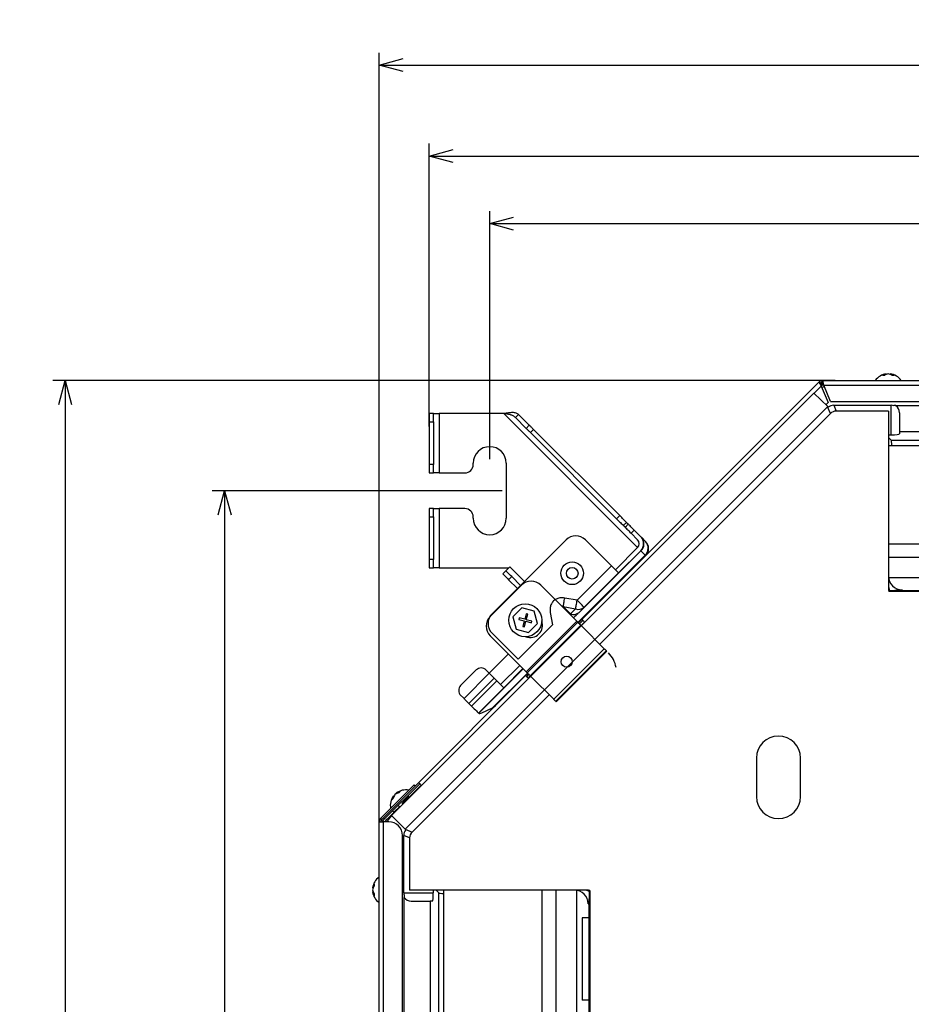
# Model space of a CAD drawing. Header units: millimetres. Extents: x 25 to 1935, y 715 to 2336.
# Tile 102 of 252: x 586 to 694, y 2019 to 2138. Entities that reach past the tile are written whole.
import ezdxf

# ---------------------------------------------------------------- set-up
doc = ezdxf.new("R2010")
doc.units = ezdxf.units.MM
doc.header["$LTSCALE"] = 2
doc.layers.get('0').update_dxf_attribs({"color": 2})
doc.styles.add('FS2312', font='simsun.ttf', dxfattribs={"width": 0.8})
doc.dimstyles.new('副本 STANDARD', dxfattribs={"dimtxt": 3.5, "dimasz": 3, "dimexe": 1.5, "dimexo": 0.5, "dimgap": 1.5, "dimtad": 1, "dimdec": 1, "dimlfac": 3, "dimdsep": 46, "dimtxsty": 'FS2312', "dimblk1": 'OPEN', "dimblk2": 'OPEN', "dimsah": 1, "dimcen": 0, "dimclrd": 4, "dimclre": 4, "dimclrt": 4, "dimadec": 0, "dimazin": 0, "dimtfac": 1, "dimtdec": 1, "dimtmove": 1, "dimatfit": 3, "dimldrblk": 'OPEN', "dimfxl": 1, "dimtolj": 1, "dimtzin": 0, "dimarcsym": 1})

# ---------------------------------------------------------------- blocks, each defined once
blk = doc.blocks.new('_OPEN')
at = {"color": 0}
for p, q in [((0, 0), (-1, 0)), ((-0.966, 0.259), (0, 0)), ((0, 0), (-0.966, -0.259))]:
    blk.add_line(p, q, dxfattribs=at)
blk = doc.blocks.new('*D111')
at = {"color": 4, "lineweight": -2, "transparency": 16777216}
for p, q in [((629.21, 2021.65), (629.21, 2133.75)), ((909.28, 2021.65), (909.28, 2133.75)), ((632.21, 2132.25), (906.28, 2132.25))]:
    blk.add_line(p, q, dxfattribs=at)
at = {"layer": 'Defpoints', "color": 0, "transparency": 16777216}
for p in [(909.28, 2132.25), (629.21, 2021.15), (909.28, 2021.15)]:
    blk.add_point(p, dxfattribs=at)
at = {"color": 4, "lineweight": -2, "transparency": 16777216, "xscale": 3, "yscale": 3, "zscale": 3, "rotation": 180}
blk.add_blockref('_OPEN', (629.21, 2132.25), dxfattribs=at)
at = {"color": 4, "lineweight": -2, "transparency": 16777216, "xscale": 3, "yscale": 3, "zscale": 3}
blk.add_blockref('_OPEN', (909.28, 2132.25), dxfattribs=at)
at = {"color": 4, "transparency": 16777216, "insert": (769.24, 2135.5), "char_height": 3.5, "attachment_point": 5, "style": 'FS2312'}
blk.add_mtext('\\A1;840', dxfattribs=at)
blk = doc.blocks.new('*D112')
at = {"color": 4, "lineweight": -2, "transparency": 16777216}
for p, q in [((684.46, 2094.04), (589.68, 2094.04)), ((591.18, 2091.04), (591.18, 1817.01)), ((684.46, 1814.01), (589.68, 1814.01))]:
    blk.add_line(p, q, dxfattribs=at)
at = {"layer": 'Defpoints', "color": 0, "transparency": 16777216}
for p in [(684.96, 2094.04), (591.18, 1814.01), (684.96, 1814.01)]:
    blk.add_point(p, dxfattribs=at)
at = {"color": 4, "lineweight": -2, "transparency": 16777216, "xscale": 3, "yscale": 3, "zscale": 3}
for p, rotation in [((591.18, 2094.04), 90), ((591.18, 1814.01), 270)]:
    blk.add_blockref('_OPEN', p, dxfattribs=dict(at, rotation=rotation))
at = {"color": 4, "transparency": 16777216, "insert": (587.93, 1954.03), "char_height": 3.5, "attachment_point": 5, "rotation": 90, "style": 'FS2312'}
blk.add_mtext('\\A1;840', dxfattribs=at)
blk = doc.blocks.new('*D114')
at = {"color": 4, "lineweight": -2, "transparency": 16777216}
for p, q in [((644.11, 2080.71), (609, 2080.71)), ((610.5, 2077.71), (610.5, 1830.34)), ((644.05, 1827.34), (609, 1827.34))]:
    blk.add_line(p, q, dxfattribs=at)
at = {"layer": 'Defpoints', "color": 0, "transparency": 16777216}
for p in [(644.61, 2080.71), (610.5, 1827.34), (644.55, 1827.34)]:
    blk.add_point(p, dxfattribs=at)
at = {"color": 4, "lineweight": -2, "transparency": 16777216, "xscale": 3, "yscale": 3, "zscale": 3}
for p, rotation in [((610.5, 2080.71), 90), ((610.5, 1827.34), 270)]:
    blk.add_blockref('_OPEN', p, dxfattribs=dict(at, rotation=rotation))
at = {"color": 4, "transparency": 16777216, "insert": (607.25, 1954.03), "char_height": 3.5, "attachment_point": 5, "rotation": 90, "style": 'FS2312'}
blk.add_mtext('\\A1;760', dxfattribs=at)
blk = doc.blocks.new('*D115')
at = {"color": 4, "lineweight": -2, "transparency": 16777216}
for p, q in [((642.61, 2084.54), (642.61, 2114.55)), ((895.94, 2084.51), (895.94, 2114.55)), ((645.61, 2113.05), (892.94, 2113.05))]:
    blk.add_line(p, q, dxfattribs=at)
at = {"layer": 'Defpoints', "color": 0, "transparency": 16777216}
for p in [(895.94, 2113.05), (642.61, 2084.04), (895.94, 2084.01)]:
    blk.add_point(p, dxfattribs=at)
at = {"color": 4, "lineweight": -2, "transparency": 16777216, "xscale": 3, "yscale": 3, "zscale": 3, "rotation": 180}
blk.add_blockref('_OPEN', (642.61, 2113.05), dxfattribs=at)
at = {"color": 4, "lineweight": -2, "transparency": 16777216, "xscale": 3, "yscale": 3, "zscale": 3}
blk.add_blockref('_OPEN', (895.94, 2113.05), dxfattribs=at)
at = {"color": 4, "transparency": 16777216, "insert": (769.28, 2116.3), "char_height": 3.5, "attachment_point": 5, "style": 'FS2312'}
blk.add_mtext('\\A1;760', dxfattribs=at)
blk = doc.blocks.new('*D116')
at = {"color": 4, "lineweight": -2, "transparency": 16777216}
for p, q in [((635.28, 2088.48), (635.28, 2122.74)), ((903.28, 2088.48), (903.28, 2122.74)), ((638.28, 2121.24), (900.28, 2121.24))]:
    blk.add_line(p, q, dxfattribs=at)
at = {"layer": 'Defpoints', "color": 0, "transparency": 16777216}
for p in [(903.28, 2121.24), (635.28, 2087.98), (903.28, 2087.98)]:
    blk.add_point(p, dxfattribs=at)
at = {"color": 4, "lineweight": -2, "transparency": 16777216, "xscale": 3, "yscale": 3, "zscale": 3, "rotation": 180}
blk.add_blockref('_OPEN', (635.28, 2121.24), dxfattribs=at)
at = {"color": 4, "lineweight": -2, "transparency": 16777216, "xscale": 3, "yscale": 3, "zscale": 3}
blk.add_blockref('_OPEN', (903.28, 2121.24), dxfattribs=at)
at = {"color": 4, "transparency": 16777216, "insert": (769.28, 2124.49), "char_height": 3.5, "attachment_point": 5, "style": 'FS2312'}
blk.add_mtext('\\A1;804', dxfattribs=at)

msp = doc.modelspace()

# ---------------------------------------------------------------- linework, layer by layer
at = {"color": 2, "linetype": 'Continuous', "lineweight": 30}
for p, q in [((690.642, 2094.863), (690.642, 2094.802)), ((691.114, 2094.863), (691.114, 2094.802)), ((653.762, 2065.132), (682.518, 2093.888)), ((682.659, 2093.746), (682.518, 2093.888)), ((682.853, 2093.466), (682.637, 2093.682)), ((682.864, 2093.471), (682.875, 2093.475)), ((682.875, 2093.475), (682.875, 2093.781)), ((682.895, 2094.044), (855.661, 2094.044)), ((682.895, 2093.844), (682.895, 2094.044)), ((683.904, 2091.511), (683.075, 2093.511)), ((683.075, 2093.511), (855.481, 2093.511)), ((681.872, 2092.534), (630.721, 2041.384)), ((681.872, 2092.535), (681.872, 2092.534)), ((681.872, 2092.535), (683.552, 2090.914)), ((681.896, 2092.512), (682.767, 2093.383)), ((682.767, 2093.383), (683.596, 2091.383)), ((683.335, 2091.123), (683.596, 2091.383)), ((683.904, 2091.511), (854.652, 2091.511)), ((632.367, 2039.73), (683.526, 2090.889)), ((635.812, 2090.044), (635.278, 2090.044)), ((635.278, 2090.044), (635.278, 2089.044)), ((635.812, 2089.044), (635.812, 2090.044)), ((635.812, 2090.044), (636.478, 2090.044)), ((636.478, 2090.044), (636.478, 2082.877)), ((644.309, 2090.044), (636.478, 2090.044)), ((660.525, 2073.828), (644.309, 2090.044)), ((646.106, 2089.944), (645.728, 2089.567)), ((647.407, 2088.643), (646.106, 2089.944)), ((683.871, 2090.055), (655.943, 2062.127)), ((683.871, 2090.055), (683.526, 2090.889)), ((684.271, 2091.06), (691.245, 2091.06)), ((684.271, 2091.06), (684.567, 2090.344)), ((690.911, 2090.344), (684.567, 2090.344)), ((690.911, 2090.344), (690.911, 2068.847)), ((691.245, 2087.478), (691.245, 2091.06)), ((691.794, 2091.011), (691.552, 2091.011)), ((691.794, 2091.011), (854.261, 2091.011)), ((692.245, 2090.162), (692.245, 2087.844)), ((635.278, 2089.044), (635.812, 2089.044)), ((635.278, 2089.044), (635.278, 2083.877)), ((635.812, 2089.044), (635.812, 2083.877)), ((647.03, 2088.266), (645.728, 2089.567)), ((647.407, 2088.643), (647.03, 2088.266)), ((647.53, 2087.766), (647.907, 2088.143)), ((657.973, 2077.323), (647.53, 2087.766)), ((658.35, 2077.7), (647.907, 2088.143)), ((855.099, 2087.844), (692.245, 2087.844)), ((692.245, 2087.844), (692.245, 2087.589)), ((690.911, 2087.478), (691.245, 2087.478)), ((690.911, 2087.147), (691.244, 2086.815)), ((691.244, 2086.815), (843.939, 2086.815)), ((690.911, 2086.19), (720.911, 2086.19)), ((640.612, 2083.877), (640.612, 2084.044)), ((644.612, 2084.044), (644.612, 2077.377)), ((635.812, 2083.877), (635.278, 2083.877)), ((635.278, 2083.877), (635.278, 2082.877)), ((635.278, 2082.877), (635.812, 2082.877)), ((635.812, 2082.877), (635.812, 2083.877)), ((636.478, 2082.877), (635.812, 2082.877)), ((636.478, 2082.877), (639.612, 2082.877)), ((635.812, 2078.544), (635.278, 2078.544)), ((635.278, 2078.544), (635.278, 2077.544)), ((635.812, 2077.544), (635.812, 2078.544)), ((635.812, 2078.544), (636.478, 2078.544)), ((636.478, 2078.544), (636.478, 2071.377)), ((639.612, 2078.544), (636.478, 2078.544)), ((635.278, 2077.544), (635.812, 2077.544)), ((635.278, 2077.544), (635.278, 2072.377)), ((635.812, 2077.544), (635.812, 2072.377)), ((640.612, 2077.377), (640.612, 2077.544)), ((658.35, 2077.7), (657.973, 2077.323)), ((658.789, 2076.506), (659.166, 2076.883)), ((659.394, 2076.656), (659.017, 2076.279)), ((659.724, 2075.572), (660.101, 2075.949)), ((660.525, 2074.771), (659.724, 2075.572)), ((660.101, 2075.949), (660.902, 2075.148)), ((642.895, 2065.814), (651.851, 2074.771)), ((654.208, 2074.771), (657.367, 2071.612)), ((661.491, 2074.558), (660.979, 2075.071)), ((653.494, 2065.988), (660.93, 2073.423)), ((657.838, 2071.141), (660.525, 2073.828)), ((658.215, 2070.764), (660.902, 2073.451)), ((660.93, 2073.423), (661.442, 2072.911)), ((690.911, 2074.297), (712.095, 2074.297)), ((635.812, 2072.377), (635.278, 2072.377)), ((635.278, 2072.377), (635.278, 2071.377)), ((635.812, 2071.377), (635.812, 2072.377)), ((653.301, 2064.769), (661.442, 2072.911)), ((712.578, 2072.631), (690.911, 2072.631)), ((635.278, 2071.377), (635.812, 2071.377)), ((636.478, 2071.377), (635.812, 2071.377)), ((636.478, 2071.377), (644.922, 2071.377)), ((644.568, 2071.023), (644.191, 2070.646)), ((645.039, 2071.494), (645.157, 2071.377)), ((645.157, 2071.377), (646.807, 2069.727)), ((653.2, 2067.446), (657.367, 2071.612)), ((644.898, 2069.939), (645.275, 2070.316)), ((644.898, 2069.939), (645.959, 2068.878)), ((645.275, 2070.316), (646.336, 2069.255)), ((654.049, 2066.597), (658.215, 2070.764)), ((719.098, 2070.151), (690.929, 2070.151)), ((642.673, 2065.498), (646.444, 2069.269)), ((648.801, 2069.269), (653.161, 2064.909)), ((847.544, 2068.512), (690.945, 2068.512)), ((692.578, 2068.711), (692.578, 2068.631)), ((692.578, 2068.631), (717.578, 2068.631)), ((653.2, 2067.446), (651.702, 2067.719)), ((646.517, 2066.513), (645.428, 2065.425)), ((648.004, 2066.115), (646.517, 2066.513)), ((648.402, 2064.628), (648.004, 2066.115)), ((651.272, 2066.798), (651.515, 2066.693)), ((651.515, 2066.693), (653.013, 2066.42)), ((651.515, 2066.693), (652.401, 2065.807)), ((653.013, 2066.42), (652.401, 2065.807)), ((653.436, 2065.985), (654.049, 2066.597)), ((645.428, 2065.425), (645.827, 2063.938)), ((646.168, 2065.33), (646.117, 2065.137)), ((646.117, 2065.137), (646.793, 2064.956)), ((646.845, 2065.149), (646.168, 2065.33)), ((646.793, 2064.956), (646.612, 2064.28)), ((646.805, 2064.228), (646.986, 2064.904)), ((647.026, 2065.825), (646.845, 2065.149)), ((646.986, 2064.904), (647.662, 2064.723)), ((647.219, 2065.773), (647.026, 2065.825)), ((653.161, 2064.909), (647.033, 2058.78)), ((647.038, 2065.097), (647.219, 2065.773)), ((647.714, 2064.916), (647.038, 2065.097)), ((647.662, 2064.723), (647.714, 2064.916)), ((649.946, 2065.963), (650.219, 2064.465)), ((653.35, 2064.72), (653.762, 2065.132)), ((653.491, 2064.579), (653.903, 2064.991)), ((645.827, 2063.938), (647.314, 2063.539)), ((646.053, 2060.299), (650.219, 2064.465)), ((646.612, 2064.28), (646.805, 2064.228)), ((653.279, 2064.791), (647.151, 2058.662)), ((647.314, 2063.539), (648.402, 2064.628)), ((647.505, 2058.309), (653.633, 2064.437)), ((653.633, 2064.437), (653.774, 2064.296)), ((654.089, 2064.805), (653.677, 2064.393)), ((656.485, 2061.585), (653.774, 2064.296)), ((647.033, 2058.78), (642.673, 2063.141)), ((646.053, 2060.299), (642.895, 2063.457)), ((650.357, 2055.457), (656.485, 2061.585)), ((650.601, 2055.212), (656.73, 2061.34)), ((650.647, 2055.167), (656.775, 2061.295)), ((656.775, 2061.295), (656.73, 2061.34)), ((656.79, 2061.28), (656.775, 2061.295)), ((644.865, 2060.949), (642.541, 2058.625)), ((639.208, 2057.244), (640.858, 2058.894)), ((641.273, 2053.767), (646.66, 2059.153)), ((642.065, 2059.101), (642.561, 2058.605)), ((643.932, 2057.234), (646.255, 2059.558)), ((644.309, 2056.857), (646.632, 2059.181)), ((634.009, 2045.379), (646.95, 2058.32)), ((639.496, 2055.541), (642.561, 2058.605)), ((640.096, 2054.941), (643.161, 2058.005)), ((640.396, 2054.642), (643.46, 2057.706)), ((642.966, 2054.435), (647.172, 2058.641)), ((643.46, 2057.706), (643.161, 2058.005)), ((646.95, 2058.32), (647.222, 2058.592)), ((647.059, 2058.213), (646.95, 2058.32)), ((647.092, 2058.179), (647.363, 2058.45)), ((647.528, 2058.285), (647.259, 2058.016)), ((647.505, 2058.309), (647.646, 2058.167)), ((647.646, 2058.167), (650.357, 2055.457)), ((641.245, 2053.793), (644.309, 2056.857)), ((649.814, 2055.999), (633.2, 2039.384)), ((639.496, 2055.541), (639.001, 2056.037)), ((640.096, 2054.941), (640.396, 2054.642)), ((641.644, 2053.808), (642.966, 2054.435)), ((650.601, 2055.212), (650.647, 2055.167)), ((650.647, 2055.167), (650.662, 2055.152)), ((641.245, 2053.793), (641.26, 2053.778)), ((641.273, 2053.767), (641.26, 2053.778)), ((674.911, 2048.344), (674.911, 2043.677)), ((680.245, 2043.677), (680.245, 2048.344)), ((629.368, 2041.007), (633.478, 2045.117)), ((629.509, 2040.865), (633.619, 2044.975)), ((634.15, 2045.237), (629.884, 2040.971)), ((634.315, 2045.072), (632.83, 2043.587)), ((633.478, 2045.117), (633.619, 2044.975)), ((634.009, 2045.379), (633.612, 2044.982)), ((630.964, 2043.761), (631.007, 2043.718)), ((631.298, 2044.094), (631.34, 2044.052)), ((632.877, 2043.54), (632.759, 2043.658)), ((631.708, 2042.465), (631.015, 2041.772)), ((631.532, 2042.619), (631.758, 2042.421)), ((629.368, 2041.007), (629.509, 2040.865)), ((629.884, 2040.971), (629.749, 2041.105)), ((632.363, 2039.726), (630.721, 2041.384)), ((630.85, 2041.937), (631.015, 2041.772)), ((629.211, 1867.627), (629.211, 2040.63)), ((629.211, 2040.63), (629.745, 2040.63)), ((629.813, 2040.63), (629.68, 2040.763)), ((629.745, 1867.808), (629.745, 2040.63)), ((630.378, 2040.63), (629.745, 2040.63)), ((632.045, 1868.76), (632.045, 2038.963)), ((632.196, 2032.011), (632.196, 2038.985)), ((632.911, 2038.688), (632.196, 2038.985)), ((632.367, 2039.73), (633.2, 2039.384)), ((632.911, 2038.688), (632.911, 2032.344)), ((628.426, 2032.613), (628.486, 2032.613)), ((628.426, 2032.142), (628.486, 2032.142)), ((632.196, 2032.011), (635.778, 2032.011)), ((632.236, 2031.73), (632.236, 2031.474)), ((632.236, 1886.547), (632.236, 2031.474)), ((654.409, 2032.344), (632.911, 2032.344)), ((635.778, 2032.344), (635.778, 2032.011)), ((636.441, 2032.012), (636.108, 2032.344)), ((636.441, 1895.677), (636.441, 2032.012)), ((637.066, 1990.677), (637.066, 2032.344)), ((648.958, 1999.494), (648.958, 2032.344)), ((650.625, 2032.344), (650.625, 1999.011)), ((653.105, 2032.326), (653.105, 1992.491)), ((654.743, 2032.31), (654.743, 1885.711)), ((633.094, 2031.011), (635.411, 2031.011)), ((635.411, 2031.011), (635.411, 1887.011)), ((635.666, 2031.011), (635.411, 2031.011)), ((654.545, 2030.677), (654.625, 2030.677)), ((654.625, 2030.677), (654.625, 1994.011)), ((653.805, 2029.011), (653.805, 2019.011)), ((654.625, 2029.011), (653.805, 2029.011)), ((654.625, 2019.011), (653.805, 2019.011))]:
    msp.add_line(p, q, dxfattribs=at)
at = {"color": 2, "linetype": 'Continuous', "lineweight": 30, "flags": 128}
for points in [[(682.864, 2093.471), (682.85, 2093.504), (682.831, 2093.55), (682.809, 2093.605), (682.782, 2093.668), (682.754, 2093.737)], [(683.639, 2090.83), (683.595, 2090.872), (683.552, 2090.914)], [(647.03, 2088.266), (647.081, 2088.214), (647.137, 2088.159), (647.196, 2088.099), (647.259, 2088.036), (647.325, 2087.971), (647.392, 2087.904), (647.46, 2087.835), (647.53, 2087.766)], [(647.907, 2088.143), (647.838, 2088.212), (647.769, 2088.281), (647.702, 2088.348), (647.636, 2088.414), (647.574, 2088.476), (647.514, 2088.536), (647.458, 2088.592), (647.407, 2088.643)], [(657.973, 2077.323), (658.096, 2077.2), (658.217, 2077.079), (658.334, 2076.962), (658.444, 2076.851), (658.547, 2076.749), (658.639, 2076.656), (658.721, 2076.575), (658.789, 2076.506)], [(659.166, 2076.883), (659.098, 2076.952), (659.017, 2077.033), (658.924, 2077.126), (658.821, 2077.229), (658.711, 2077.339), (658.594, 2077.456), (658.473, 2077.577), (658.35, 2077.7)], [(659.394, 2076.656), (659.346, 2076.704), (659.166, 2076.883)], [(659.017, 2076.279), (658.969, 2076.327), (658.789, 2076.506)], [(659.017, 2076.279), (659.03, 2076.266), (659.07, 2076.225), (659.136, 2076.16), (659.224, 2076.072), (659.331, 2075.965), (659.453, 2075.843), (659.586, 2075.71), (659.724, 2075.572)], [(660.101, 2075.949), (659.963, 2076.087), (659.83, 2076.22), (659.708, 2076.342), (659.601, 2076.449), (659.513, 2076.537), (659.448, 2076.602), (659.407, 2076.643), (659.394, 2076.656)], [(660.902, 2073.451), (660.903, 2073.45), (660.904, 2073.449), (660.906, 2073.447), (660.909, 2073.444), (660.913, 2073.44), (660.918, 2073.435), (660.923, 2073.43), (660.93, 2073.423)], [(661.442, 2072.911), (661.454, 2072.899), (661.464, 2072.889), (661.472, 2072.881), (661.479, 2072.874), (661.484, 2072.868), (661.488, 2072.865), (661.491, 2072.862), (661.491, 2072.861)], [(644.568, 2071.023), (644.577, 2071.032), (644.604, 2071.059), (644.647, 2071.102), (644.706, 2071.161), (644.778, 2071.232), (644.859, 2071.314), (644.947, 2071.402), (645.039, 2071.494)], [(645.275, 2070.316), (645.137, 2070.454), (645.005, 2070.586), (644.882, 2070.709), (644.775, 2070.816), (644.687, 2070.904), (644.622, 2070.969), (644.582, 2071.009), (644.568, 2071.023)], [(658.215, 2070.764), (658.199, 2070.78), (658.151, 2070.828), (658.072, 2070.907), (657.967, 2071.012), (657.838, 2071.141), (657.691, 2071.288), (657.532, 2071.447), (657.367, 2071.612)], [(644.191, 2070.646), (644.204, 2070.632), (644.245, 2070.592), (644.31, 2070.527), (644.398, 2070.439), (644.505, 2070.332), (644.627, 2070.209), (644.76, 2070.077), (644.898, 2069.939)], [(651.515, 2066.693), (651.531, 2066.778), (651.549, 2066.88), (651.571, 2066.996), (651.594, 2067.125), (651.619, 2067.264), (651.646, 2067.411), (651.674, 2067.564), (651.702, 2067.719)], [(653.013, 2066.42), (653.029, 2066.505), (653.047, 2066.607), (653.069, 2066.723), (653.092, 2066.852), (653.118, 2066.991), (653.144, 2067.138), (653.172, 2067.291), (653.2, 2067.446)], [(654.049, 2066.597), (654.033, 2066.614), (653.984, 2066.662), (653.906, 2066.74), (653.8, 2066.846), (653.672, 2066.974), (653.525, 2067.121), (653.366, 2067.28), (653.2, 2067.446)], [(653.279, 2064.791), (653.277, 2064.793), (653.27, 2064.8), (653.259, 2064.811), (653.245, 2064.825), (653.227, 2064.843), (653.206, 2064.863), (653.184, 2064.886), (653.161, 2064.909)], [(654.116, 2064.778), (654.066, 2064.828), (653.995, 2064.899), (653.93, 2064.964), (653.873, 2065.022), (653.826, 2065.068), (653.791, 2065.103), (653.769, 2065.125), (653.762, 2065.132)], [(653.279, 2064.791), (653.286, 2064.784), (653.306, 2064.764), (653.339, 2064.731), (653.383, 2064.687), (653.436, 2064.634), (653.497, 2064.572), (653.564, 2064.506), (653.633, 2064.437)], [(656.485, 2061.585), (656.522, 2061.548), (656.558, 2061.512), (656.593, 2061.477), (656.626, 2061.444), (656.657, 2061.413), (656.685, 2061.385), (656.709, 2061.361), (656.73, 2061.34)], [(642.561, 2058.605), (642.622, 2058.544), (642.689, 2058.477), (642.761, 2058.405), (642.836, 2058.33), (642.914, 2058.252), (642.995, 2058.171), (643.077, 2058.089), (643.161, 2058.005)], [(644.309, 2056.857), (644.292, 2056.874), (644.244, 2056.922), (644.166, 2057), (644.06, 2057.106), (643.932, 2057.234), (643.785, 2057.381), (643.626, 2057.54), (643.46, 2057.706)], [(647.033, 2058.78), (647.056, 2058.757), (647.078, 2058.735), (647.099, 2058.715), (647.116, 2058.697), (647.131, 2058.682), (647.142, 2058.671), (647.149, 2058.665), (647.151, 2058.662)], [(647.505, 2058.309), (647.436, 2058.378), (647.369, 2058.444), (647.308, 2058.505), (647.255, 2058.559), (647.211, 2058.603), (647.178, 2058.635), (647.158, 2058.656), (647.151, 2058.662)], [(640.096, 2054.941), (640.013, 2055.025), (639.931, 2055.107), (639.85, 2055.188), (639.772, 2055.266), (639.696, 2055.341), (639.625, 2055.413), (639.558, 2055.48), (639.496, 2055.541)], [(650.601, 2055.212), (650.581, 2055.232), (650.557, 2055.257), (650.529, 2055.285), (650.498, 2055.315), (650.465, 2055.349), (650.43, 2055.384), (650.393, 2055.42), (650.357, 2055.457)], [(640.396, 2054.642), (640.562, 2054.476), (640.721, 2054.317), (640.868, 2054.17), (640.996, 2054.042), (641.102, 2053.936), (641.18, 2053.858), (641.228, 2053.809), (641.245, 2053.793)], [(634.362, 2045.025), (634.312, 2045.075), (634.241, 2045.146), (634.176, 2045.211), (634.119, 2045.268), (634.072, 2045.315), (634.037, 2045.35), (634.016, 2045.371), (634.009, 2045.379)], [(632.759, 2043.658), (632.72, 2043.618), (632.607, 2043.506), (632.439, 2043.338), (632.241, 2043.139), (632.042, 2042.941), (631.946, 2042.845)], [(631.015, 2041.772), (630.882, 2041.639), (630.75, 2041.508), (630.623, 2041.38), (630.5, 2041.257), (630.383, 2041.14), (630.275, 2041.032), (630.176, 2040.933), (630.088, 2040.845)], [(632.363, 2039.726), (632.405, 2039.684), (632.447, 2039.642)]]:
    msp.add_lwpolyline(points, dxfattribs=at)
at = {"color": 2, "linetype": 'Continuous', "lineweight": 30}
for centre, radius in [((652.605, 2070.717), 1.367), ((652.605, 2070.717), 0.7), ((646.915, 2065.026), 2), ((651.936, 2060.006), 0.667)]:
    msp.add_circle(centre, radius, dxfattribs=at)
for centre, radius, start, end in [((690.878, 2092.988), 1.889, 97.16656, 146.01835), ((690.784, 2093.819), 1.053, 97.72108, 125.58749), ((690.289, 2093.833), 0.85, 82.03212, 97.96788), ((691.02, 2093.819), 1.053, 97.72108, 125.58749), ((690.737, 2093.819), 1.053, 54.41251, 82.27892), ((690.878, 2092.988), 1.889, 33.98165, 82.83344), ((690.972, 2093.819), 1.053, 54.41251, 82.27892), ((691.467, 2093.833), 0.85, 82.03197, 97.96803), ((682.895, 2093.511), 0.533, 90, 135), ((682.895, 2093.511), 0.333, 90, 135), ((683.4, 2092.177), 1.4, 112.99334, 117.6316), ((683.29, 2092.444), 1.4, 103.98887, 107.2065), ((683.4, 2092.177), 1.4, 104.35273, 112.00666), ((642.612, 2084.044), 2, 0, 180), ((639.612, 2083.877), 1, 270, 0), ((639.612, 2077.544), 1, 0, 90), ((642.612, 2077.377), 2, 180, 0), ((653.03, 2073.592), 1.667, 45, 135), ((660.054, 2074.299), 0.667, 315, 45), ((660.054, 2074.299), 1.2, 315, 45), ((660.129, 2074.272), 1.167, 313.33335, 43.22971), ((660.641, 2073.759), 1.167, 313.33236, 43.22999), ((660.643, 2073.71), 1.2, 315, 45), ((647.622, 2068.09), 1.667, 45, 135), ((692.576, 2069.307), 1.665, 180.00126, 205.70381), ((692.54, 2069.307), 1.629, 180.01336, 206.30337), ((691.081, 2068.57), 0.0156, 92.36961, 106.98032), ((653.392, 2067.318), 0.975, 247.12664, 312.3374), ((643.851, 2064.319), 1.667, 135, 225), ((644.073, 2064.635), 1.667, 135, 225), ((647.505, 2064.437), 1.5, 249.97497, 20.02503), ((652.78, 2066.705), 0.975, 247.12678, 312.33832), ((654.631, 2058.725), 3.333, 10, 45), ((641.572, 2058.357), 0.893, 56.42192, 143.04915), ((639.745, 2056.53), 0.893, 126.95002, 213.57875), ((642.452, 2055.519), 1.2, 295.34618, 315), ((677.578, 2048.344), 2.667, 360, 180), ((632.457, 2042.602), 1.889, 142.16656, 191.01835), ((631.802, 2043.123), 1.053, 142.71855, 170.58867), ((631.442, 2042.783), 0.85, 127.03156, 142.96502), ((631.969, 2043.29), 1.053, 142.72026, 170.58903), ((631.769, 2043.09), 1.053, 99.41133, 127.28145), ((632.457, 2042.602), 1.889, 78.98165, 127.83344), ((631.936, 2043.256), 1.053, 99.41304, 127.27678), ((632.275, 2043.617), 0.85, 127.03156, 142.96502), ((632.854, 2043.752), 0.133, 135, 225), ((677.578, 2043.677), 2.667, 180, 0), ((629.745, 2040.63), 0.533, 135, 180), ((629.745, 2040.63), 0.333, 135, 180), ((631.078, 2039.855), 1.667, 147.01854, 152.32162), ((630.378, 2038.963), 1.667, 0, 90), ((630.301, 2032.377), 1.889, 125.20967, 172.83344), ((629.47, 2032.471), 1.053, 144.4109, 172.27844), ((629.47, 2032.236), 1.053, 144.4109, 172.27844), ((629.455, 2032.967), 0.85, 172.02891, 187.97109), ((629.47, 2032.519), 1.053, 187.72156, 215.5891), ((630.301, 2032.377), 1.889, 187.16656, 234.79033), ((629.47, 2032.283), 1.053, 187.72156, 215.5891), ((629.455, 2031.788), 0.85, 172.02876, 187.97124), ((653.949, 2030.679), 1.665, 64.29619, 89.99874), ((653.948, 2030.715), 1.629, 63.69663, 89.98664), ((654.686, 2032.175), 0.0156, 163.01968, 177.63039)]:
    msp.add_arc(centre, radius, start, end, dxfattribs=at)
for centre, major_axis, ratio, start_param, end_param in [((684.233, 2090.165), (1.276, -3.08), 0.9998216, 3.0784851, 3.1785354), ((684.235, 2090.162), (0.39, -0.941), 0.9822701, 3.4921135, 3.528007), ((684.283, 2090.044), (0.39, -0.941), 0.9822701, 2.7551783, 3.4412567), ((684.58, 2089.329), (-0.39, 0.941), 0.9822701, 5.8967709, 6.6695997), ((691.245, 2090.044), (0, 1.015), 0.9848078, 5.9708899, 6.2831853), ((691.245, 2090.162), (0, 1.015), 0.9848078, 4.712389, 5.7020963), ((691.245, 2087.589), (1, 0), 0.1115637, 4.712389, 6.2831853), ((691.238, 2070.151), (0, 16.667), 0.0174551, 6.0078304, 6.265732), ((692.578, 2070.398), (0, -1.688), 0.9874528, 4.712389, 6.2831853), ((692.578, 2068.847), (0, -1.668), 0.9993908, 4.712389, 4.9142443), ((692.578, 2068.392), (1.667, 0), 0.265698, 2.6932242, 2.8679022), ((692.578, 2068.55), (1.667, 0), 0.0486273, 1.5707963, 2.6878469), ((641.965, 2054.487), (0.707, 0.707), 0.3571429, 3.1979178, 3.9269908), ((633.09, 2039.022), (3.08, -1.276), 0.9998216, 2.7504188, 3.0311009), ((633.211, 2038.972), (0.941, -0.39), 0.9822701, 2.8090254, 3.528007), ((633.094, 2039.021), (0.941, -0.39), 0.9822701, 2.7551783, 2.7598668), ((633.927, 2038.675), (-0.941, 0.39), 0.9822701, 5.8967709, 6.6695997), ((633.211, 2032.011), (1.015, 0), 0.9848078, 3.1415927, 3.4260201), ((633.094, 2032.011), (1.015, 0), 0.9848078, 3.7075847, 4.712389), ((635.666, 2032.011), (0, 1), 0.1115637, 3.1415927, 4.712389), ((653.105, 2032.017), (16.667, 0), 0.0174551, 3.1590459, 3.4169476), ((652.857, 2030.677), (-1.688, 0), 0.9874528, 3.1415927, 4.712389), ((654.409, 2030.677), (1.668, 0), 0.9993908, 1.368941, 1.5707963), ((654.706, 2030.677), (0, 1.667), 0.0486273, 0.4537457, 1.5707963), ((654.863, 2030.677), (0, 1.667), 0.265698, 0.2736904, 0.4483684)]:
    msp.add_ellipse(centre, major_axis=major_axis, ratio=ratio, start_param=start_param, end_param=end_param, dxfattribs=at)
for points, knots in [([(682.518, 2093.888), (682.513, 2093.871), (682.503, 2093.839), (682.558, 2093.72), (682.651, 2093.563), (682.728, 2093.443), (682.767, 2093.383)], [0, 0, 0, 0, 0.2499992, 0.4999987, 0.7500005, 1, 1, 1, 1]), ([(682.754, 2093.737), (682.736, 2093.73), (682.701, 2093.715), (682.662, 2093.696), (682.642, 2093.685), (682.638, 2093.683), (682.637, 2093.682)], [0, 0, 0, 0, 0.2925694, 0.5857665, 0.8639283, 1, 1, 1, 1]), ([(682.659, 2093.746), (682.652, 2093.732), (682.638, 2093.704), (682.66, 2093.617), (682.707, 2093.508), (682.747, 2093.425), (682.767, 2093.383)], [0, 0, 0, 0, 0.2499952, 0.4999931, 0.7500017, 1, 1, 1, 1]), ([(682.875, 2093.781), (682.872, 2093.78), (682.865, 2093.778), (682.833, 2093.768), (682.794, 2093.754), (682.766, 2093.742), (682.754, 2093.737)], [0, 0, 0, 0, 0.2648851, 0.5295903, 0.7992793, 1, 1, 1, 1]), ([(683.075, 2093.511), (683.06, 2093.58), (683.03, 2093.72), (682.985, 2093.897), (682.94, 2094.02), (682.91, 2094.036), (682.895, 2094.044)], [0, 0, 0, 0, 0.2499969, 0.4999958, 0.7499995, 1, 1, 1, 1]), ([(683.075, 2093.511), (683.06, 2093.554), (683.03, 2093.642), (682.985, 2093.752), (682.94, 2093.829), (682.91, 2093.839), (682.895, 2093.844)], [0, 0, 0, 0, 0.250003, 0.4999926, 0.7500011, 1, 1, 1, 1]), ([(646.106, 2089.944), (646.014, 2090.011), (645.83, 2090.143), (645.397, 2090.184), (644.88, 2090.14), (644.499, 2090.076), (644.309, 2090.044)], [0, 0, 0, 0, 0.2500017, 0.4999994, 0.7499998, 1, 1, 1, 1]), ([(645.728, 2089.567), (645.642, 2089.639), (645.47, 2089.783), (645.124, 2089.911), (644.731, 2089.992), (644.45, 2090.026), (644.309, 2090.044)], [0, 0, 0, 0, 0.2500015, 0.5000006, 0.7500018, 1, 1, 1, 1]), ([(651.702, 2067.719), (651.506, 2067.738), (651.146, 2067.773), (650.637, 2067.61), (650.252, 2067.313), (650.007, 2066.91), (649.893, 2066.448), (649.928, 2066.13), (649.946, 2065.963)], [0, 0, 0, 0, 0.197694, 0.3623334, 0.5275939, 0.6784568, 0.831496, 1, 1, 1, 1]), ([(652.401, 2065.807), (652.424, 2065.759), (652.45, 2065.708), (652.436, 2065.639), (652.435, 2065.634)], [0, 0, 0, 0, 0.9300972, 1, 1, 1, 1]), ([(652.761, 2065.309), (652.816, 2065.365), (652.977, 2065.526), (653.22, 2065.768), (653.362, 2065.91), (653.436, 2065.985)], [0, 0, 0, 0, 0.2001403, 0.5808305, 1, 1, 1, 1]), ([(647.058, 2058.212), (647.077, 2058.194), (647.114, 2058.157), (647.182, 2058.091), (647.254, 2058.02), (647.305, 2057.971), (647.33, 2057.946)], [0, 0, 0, 0, 0.2499962, 0.4999981, 0.7500013, 1, 1, 1, 1]), ([(629.68, 2040.763), (629.699, 2040.794), (629.73, 2040.847), (629.851, 2040.98), (629.9, 2041.034)], [0, 0, 0, 0, 0.5973385, 1, 1, 1, 1]), ([(630.088, 2040.845), (630.016, 2040.762), (629.936, 2040.669), (629.914, 2040.633), (629.912, 2040.63)], [0, 0, 0, 0, 0.90757779, 1, 1, 1, 1])]:
    msp.add_open_spline(points, degree=3, knots=knots, dxfattribs=at)
msp.add_open_spline([(682.853, 2093.466), (682.855, 2093.467), (682.858, 2093.468), (682.864, 2093.471)], degree=3, dxfattribs=at)

# ---------------------------------------------------------------- dimensions: what is measured, and where the dimension line sits
dim = msp.add_linear_dim(base=(909.278, 2132.245), p1=(629.211, 2021.153), p2=(909.278, 2021.153), dimstyle='副本 STANDARD', override={"dimdec": 0})
dim.commit()
dim.dimension.update_dxf_attribs({"geometry": '*D111', "text_midpoint": (769.245, 2135.495)})
for base, p1, p2, picture, middle in [((903.278, 2121.243), (635.278, 2087.976), (903.278, 2087.976), '*D116', (769.278, 2124.493)), ((895.944, 2113.049), (642.612, 2084.044), (895.944, 2084.01), '*D115', (769.278, 2116.299))]:
    dim = msp.add_linear_dim(base=base, p1=p1, p2=p2, dimstyle='副本 STANDARD')
    dim.commit()
    dim.dimension.update_dxf_attribs({"geometry": picture, "text_midpoint": middle})
for base, p1, p2, picture, middle in [((591.18, 1814.011), (684.961, 2094.044), (684.961, 1814.011), '*D112', (587.93, 1954.027)), ((610.502, 1827.344), (644.612, 2080.71), (644.545, 1827.344), '*D114', (607.252, 1954.027))]:
    dim = msp.add_linear_dim(base=base, p1=p1, p2=p2, angle=90, dimstyle='副本 STANDARD', override={"dimdec": 0})
    dim.commit()
    dim.dimension.update_dxf_attribs({"geometry": picture, "text_midpoint": middle})

doc.saveas('drawing.dxf')
